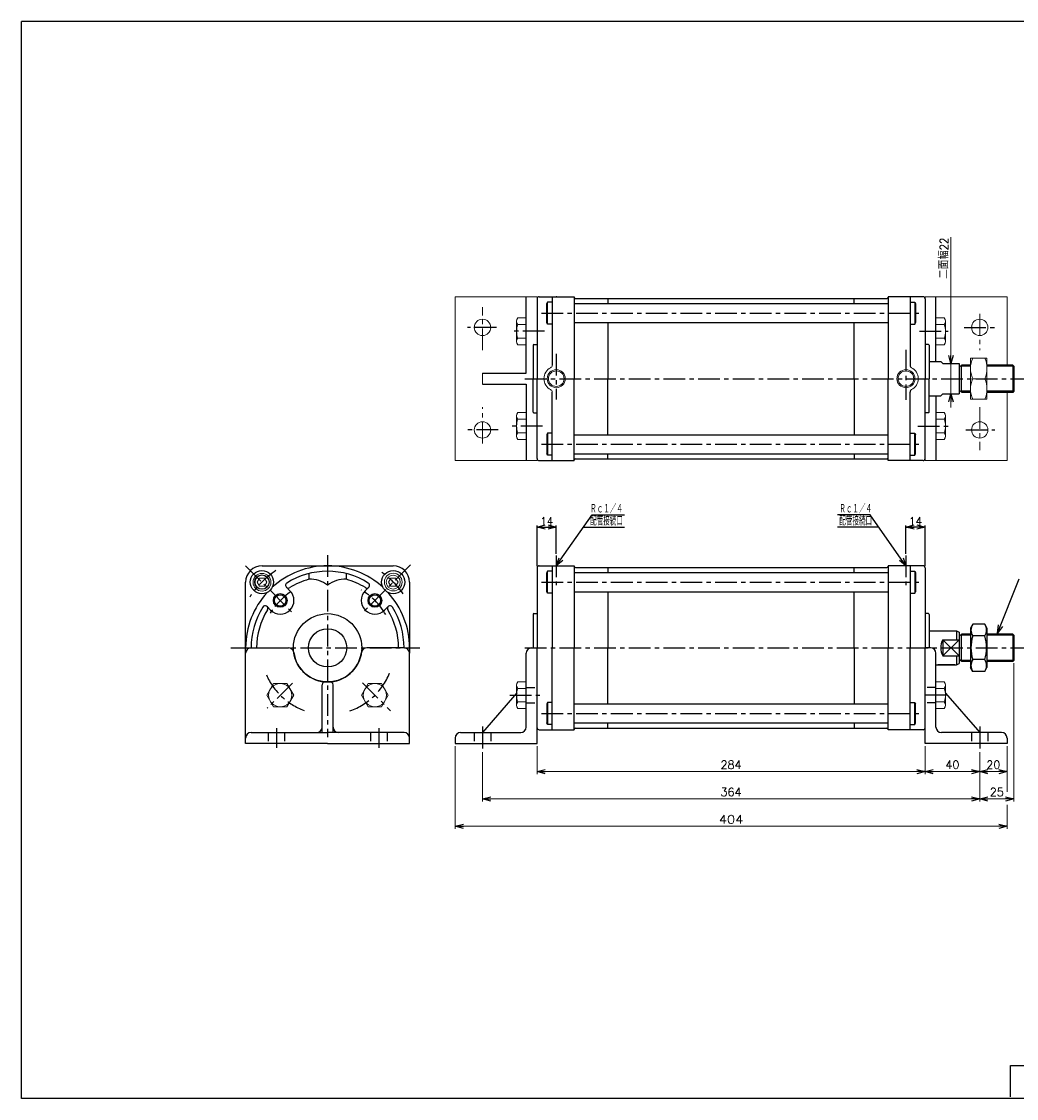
# Model space of a CAD drawing. Header units: millimetres. Extents: x -544 to 574, y -400 to 400.
# Tile 1 of 2: x -544 to 184, y -388 to 400. Entities that reach past the tile are written whole.
import ezdxf
from ezdxf.enums import TextEntityAlignment as Align

# ---------------------------------------------------------------- set-up
doc = ezdxf.new("R2010")
doc.units = ezdxf.units.MM
doc.header["$LTSCALE"] = 0.5
doc.linetypes.add('CENTER', pattern=[50.8, 31.75, -6.35, 6.35, -6.35])
doc.linetypes.add('DASHED', pattern=[19.05, 12.7, -6.35])
doc.layers.add('ZUWAKU', color=7, linetype='Continuous')
doc.styles.add('FdaStyle0', font='txt.shx', dxfattribs={"bigfont": 'bigfont'})
doc.dimstyles.new('DaDimRotatedStyle', dxfattribs={"dimtxt": 6, "dimasz": 6.000004, "dimexe": 2, "dimexo": 2, "dimgap": 2, "dimtad": 3, "dimdsep": 46, "dimtxsty": 'FdaStyle0', "dimblk1": 'OPEN30', "dimblk2": 'OPEN30', "dimsah": 1, "dimcen": 0.09, "dimclrd": 4, "dimclre": 4, "dimclrt": 4, "dimadec": 0, "dimazin": 2, "dimtfac": 1, "dimtdec": 4, "dimtmove": 0, "dimatfit": 0, "dimfxl": 1, "dimarcsym": 0})

# ---------------------------------------------------------------- blocks, each defined once
blk = doc.blocks.new('_OPEN30')
at = {"color": 0, "linetype": 'ByBlock', "lineweight": -2}
for p, q in [((-1, 0.267949), (0, 0)), ((0, 0), (-1, -0.267949)), ((0, 0), (-1, 0))]:
    blk.add_line(p, q, dxfattribs=at)
blk = doc.blocks.new('DC_GROUP_Φ100_1')
at = {"color": 4, "linetype": 'Continuous', "lineweight": 25}
for p, q in [((152.37, -40.94), (150.74, -43.76)), ((150.74, -43.76), (150.74, -72.76)), ((161.11, -40.94), (152.37, -40.94)), ((161.11, -40.94), (162.74, -43.76)), ((162.74, -43.76), (162.74, -72.76)), ((161.11, -49.6), (152.37, -49.6)), ((161.11, -66.92), (152.37, -66.92)), ((152.37, -75.58), (150.74, -72.76)), ((161.11, -75.58), (152.37, -75.58)), ((161.11, -75.58), (162.74, -72.76))]:
    blk.add_line(p, q, dxfattribs=at)
for centre, radius, start, end in [((158.7, -45.27), 7.67, 145.61111, 214.38889), ((154.78, -45.27), 7.67, 325.61111, 34.38889), ((179.69, -58.26), 28.66, 162.41111, 197.58889), ((133.79, -58.26), 28.66, 342.41112, 17.5889), ((158.7, -71.25), 7.67, 145.61111, 214.38889), ((154.78, -71.25), 7.67, 325.61111, 34.38889)]:
    blk.add_arc(centre, radius, start, end, dxfattribs=at)
blk = doc.blocks.new('DC_GROUP_Φ100_2')
at = {"color": 4, "linetype": 'Continuous', "lineweight": 13}
for p, q in [((-369.67, -7.26), (-371.4, -10.26)), ((-366.21, -7.26), (-369.67, -7.26)), ((-364.48, -10.26), (-366.21, -7.26)), ((-371.4, -10.26), (-369.67, -13.26)), ((-369.67, -13.26), (-366.21, -13.26)), ((-366.21, -13.26), (-364.48, -10.26))]:
    blk.add_line(p, q, dxfattribs=at)
for radius in [6.5, 5.11]:
    blk.add_circle((-367.94, -10.26), radius, dxfattribs=at)
blk = doc.blocks.new('DC_GROUP_Φ100_3')
at = {"color": 4, "linetype": 'Continuous', "lineweight": 13}
for p, q in [((-273.59, -7.18), (-275.32, -10.18)), ((-270.12, -7.18), (-273.59, -7.18)), ((-268.39, -10.18), (-270.12, -7.18)), ((-275.32, -10.18), (-273.59, -13.18)), ((-273.59, -13.18), (-270.12, -13.18)), ((-270.12, -13.18), (-268.39, -10.18))]:
    blk.add_line(p, q, dxfattribs=at)
for radius in [6.5, 5.11]:
    blk.add_circle((-271.86, -10.18), radius, dxfattribs=at)
blk = doc.blocks.new('DC_GROUP_Φ100_7')
at = {"color": 4, "linetype": 'Continuous', "lineweight": 13}
for p, q in [((-359.5, -84.41), (-364.4, -92.91)), ((-349.68, -84.41), (-359.5, -84.41)), ((-344.77, -92.91), (-349.68, -84.41)), ((-364.4, -92.91), (-359.5, -101.41)), ((-349.68, -101.41), (-344.77, -92.91)), ((-359.5, -101.41), (-349.68, -101.41))]:
    blk.add_line(p, q, dxfattribs=at)
blk.add_circle((-354.59, -92.91), 8.5, dxfattribs=at)
blk = doc.blocks.new('DC_GROUP_Φ100_8')
at = {"color": 4, "linetype": 'Continuous', "lineweight": 13}
for p, q in [((-290.2, -84.41), (-295.11, -92.91)), ((-280.38, -84.41), (-290.2, -84.41)), ((-275.48, -92.91), (-280.38, -84.41)), ((-295.11, -92.91), (-290.2, -101.41)), ((-280.38, -101.41), (-275.48, -92.91)), ((-290.2, -101.41), (-280.38, -101.41))]:
    blk.add_line(p, q, dxfattribs=at)
blk.add_circle((-285.29, -92.91), 8.5, dxfattribs=at)
blk = doc.blocks.new('DC_GROUP_Φ100_11')
at = {"color": 4, "linetype": 'Continuous', "lineweight": 13}
for p, q in [((-181.55, -85.55), (-181.55, -100.27)), ((-174.55, -83.09), (-180.64, -83.09)), ((-174.55, -83.09), (-174.55, -102.72)), ((-174.55, -88), (-180.64, -88)), ((-174.55, -97.82), (-180.64, -97.82)), ((-174.55, -102.72), (-180.64, -102.72))]:
    blk.add_line(p, q, dxfattribs=at)
for centre, radius, start, end in [((-177.76, -85.55), 3.78, 139.5701, 220.4299), ((-167.77, -92.91), 13.78, 159.13594, 200.86406), ((-177.76, -100.27), 3.78, 139.5701, 220.4299)]:
    blk.add_arc(centre, radius, start, end, dxfattribs=at)
blk = doc.blocks.new('DC_GROUP_Φ100_12')
at = {"color": 4, "linetype": 'Continuous', "lineweight": 13}
for p, q in [((125.45, -102.72), (125.45, -83.09)), ((125.45, -83.09), (131.55, -83.09)), ((132.45, -100.27), (132.45, -85.55)), ((125.45, -88), (131.55, -88)), ((125.45, -97.82), (131.55, -97.82)), ((125.45, -102.72), (131.55, -102.72))]:
    blk.add_line(p, q, dxfattribs=at)
for centre, radius, start, end in [((128.67, -85.55), 3.78, 319.5701, 40.4299), ((118.67, -92.91), 13.78, 339.13594, 20.86406), ((128.67, -100.27), 3.78, 319.5701, 40.4299)]:
    blk.add_arc(centre, radius, start, end, dxfattribs=at)
blk = doc.blocks.new('*D17')
at = {"color": 4, "linetype": 'Continuous', "lineweight": 13}
for p, q in [((-166.55, -130.26), (-166.55, -150.8)), ((117.45, -130.26), (117.45, -150.8)), ((-166.55, -148.8), (117.45, -148.8))]:
    blk.add_line(p, q, dxfattribs=at)
at = {"color": 4, "xscale": 6.000005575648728, "yscale": 5.999978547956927}
for p, rotation in [((-166.55, -148.8), 180), ((117.45, -148.8), 360)]:
    blk.add_blockref('_OPEN30', p, dxfattribs=dict(at, rotation=rotation))
at = {"color": 4, "insert": (-24.55, -146.8), "char_height": 6, "width": 30, "attachment_point": 8, "style": 'FdaStyle0'}
blk.add_mtext('\\T1.00;284', dxfattribs=at)
blk = doc.blocks.new('*D18')
at = {"color": 4, "linetype": 'Continuous', "lineweight": 13}
for p, q in [((117.45, -130.26), (117.45, -150.8)), ((157.45, -134.7), (157.45, -150.8)), ((117.45, -148.8), (157.45, -148.8))]:
    blk.add_line(p, q, dxfattribs=at)
at = {"color": 4, "xscale": 6.000005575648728, "yscale": 5.999978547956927}
for p, rotation in [((117.45, -148.8), 180), ((157.45, -148.8), 360)]:
    blk.add_blockref('_OPEN30', p, dxfattribs=dict(at, rotation=rotation))
at = {"color": 4, "insert": (137.45, -146.8), "char_height": 6, "width": 22.5, "attachment_point": 8, "style": 'FdaStyle0'}
blk.add_mtext('\\T1.00;40', dxfattribs=at)
blk = doc.blocks.new('*D19')
at = {"color": 4, "linetype": 'Continuous', "lineweight": 13}
for p, q in [((177.45, -130.26), (177.45, -150.8)), ((157.45, -134.7), (157.45, -150.8)), ((157.45, -148.8), (177.45, -148.8))]:
    blk.add_line(p, q, dxfattribs=at)
at = {"color": 4, "xscale": 6.000005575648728, "yscale": 5.999978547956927}
for p, rotation in [((157.45, -148.8), 180), ((177.45, -148.8), 360)]:
    blk.add_blockref('_OPEN30', p, dxfattribs=dict(at, rotation=rotation))
at = {"color": 4, "insert": (167.45, -146.8), "char_height": 6, "width": 22.5, "attachment_point": 8, "style": 'FdaStyle0'}
blk.add_mtext('\\T1.00;20', dxfattribs=at)
blk = doc.blocks.new('*D20')
at = {"color": 4, "linetype": 'Continuous', "lineweight": 13}
for p, q in [((-206.55, -134.7), (-206.55, -170.8)), ((157.45, -134.7), (157.45, -170.8)), ((-206.55, -168.8), (157.45, -168.8))]:
    blk.add_line(p, q, dxfattribs=at)
at = {"color": 4, "xscale": 6.000005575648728, "yscale": 5.999978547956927}
for p, rotation in [((-206.55, -168.8), 180), ((157.45, -168.8), 360)]:
    blk.add_blockref('_OPEN30', p, dxfattribs=dict(at, rotation=rotation))
at = {"color": 4, "insert": (-24.55, -166.8), "char_height": 6, "width": 30, "attachment_point": 8, "style": 'FdaStyle0'}
blk.add_mtext('\\T1.00;364', dxfattribs=at)
blk = doc.blocks.new('*D21')
at = {"color": 4, "linetype": 'Continuous', "lineweight": 13}
for p, q in [((182.45, -69.45), (182.45, -170.8)), ((157.45, -134.7), (157.45, -170.8)), ((157.45, -168.8), (182.45, -168.8))]:
    blk.add_line(p, q, dxfattribs=at)
at = {"color": 4, "xscale": 6.000005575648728, "yscale": 5.999978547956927}
for p, rotation in [((157.45, -168.8), 180), ((182.45, -168.8), 360)]:
    blk.add_blockref('_OPEN30', p, dxfattribs=dict(at, rotation=rotation))
at = {"color": 4, "insert": (169.95, -166.8), "char_height": 6, "width": 22.5, "attachment_point": 8, "style": 'FdaStyle0'}
blk.add_mtext('\\T1.00;25', dxfattribs=at)
blk = doc.blocks.new('DC_GROUP_Φ100_13')
at = {"color": 4, "linetype": 'Continuous', "lineweight": 13}
for p, q in [((-226.55, -130.26), (-226.55, -190.8)), ((177.45, -130.26), (177.45, -163.66)), ((177.45, -173.06), (177.45, -190.8)), ((-226.55, -188.8), (177.45, -188.8))]:
    blk.add_line(p, q, dxfattribs=at)
at = {"color": 4, "xscale": 6.000005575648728, "yscale": 5.999978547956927}
for p, rotation in [((-226.55, -188.8), 180), ((177.45, -188.8), 360)]:
    blk.add_blockref('_OPEN30', p, dxfattribs=dict(at, rotation=rotation))
at = {"color": 4, "style": 'FdaStyle0'}
blk.add_text('404', height=6, dxfattribs=at).set_placement((-33.55, -186.8), (-15.55, -186.8), align=Align.FIT)
blk = doc.blocks.new('DC_GROUP_Φ100_14')
at = {"color": 4, "linetype": 'Continuous', "lineweight": 13}
for p, q in [((162.74, 153.68), (150.74, 153.68)), ((150.74, 153.68), (150.74, 123.68)), ((162.74, 123.68), (162.74, 153.68)), ((152.36, 138.68), (161.12, 138.68)), ((150.74, 123.68), (162.74, 123.68))]:
    blk.add_line(p, q, dxfattribs=at)
for centre, start, end in [((168.81, 146.18), 155.49503, 204.50497), ((144.67, 146.18), 335.49503, 24.50497), ((168.81, 131.18), 155.49503, 204.50497), ((144.67, 131.18), 335.49503, 24.50497)]:
    blk.add_arc(centre, 18.08, start, end, dxfattribs=at)
blk = doc.blocks.new('DC_GROUP_Φ100_15')
at = {"color": 4, "linetype": 'Continuous', "lineweight": 13}
for p, q in [((-181.55, 111.4), (-181.55, 96.67)), ((-174.55, 113.85), (-180.64, 113.85)), ((-174.55, 113.85), (-174.55, 94.22)), ((-174.55, 108.94), (-180.64, 108.94)), ((-174.55, 99.13), (-180.64, 99.13)), ((-174.55, 94.22), (-180.64, 94.22))]:
    blk.add_line(p, q, dxfattribs=at)
for centre, radius, start, end in [((-177.76, 111.4), 3.78, 139.5701, 220.4299), ((-167.77, 104.04), 13.78, 159.13594, 200.86406), ((-177.76, 96.67), 3.78, 139.5701, 220.4299)]:
    blk.add_arc(centre, radius, start, end, dxfattribs=at)
blk = doc.blocks.new('DC_GROUP_Φ100_16')
at = {"color": 4, "linetype": 'Continuous', "lineweight": 13}
for p, q in [((-174.55, 183.15), (-180.64, 183.15)), ((-174.55, 183.15), (-174.55, 163.52)), ((-181.55, 180.69), (-181.55, 165.97)), ((-174.55, 178.24), (-180.64, 178.24)), ((-174.55, 168.43), (-180.64, 168.43)), ((-174.55, 163.52), (-180.64, 163.52))]:
    blk.add_line(p, q, dxfattribs=at)
for centre, radius, start, end in [((-177.76, 180.69), 3.78, 139.5701, 220.4299), ((-167.77, 173.33), 13.78, 159.13594, 200.86406), ((-177.76, 165.97), 3.78, 139.5701, 220.4299)]:
    blk.add_arc(centre, radius, start, end, dxfattribs=at)
blk = doc.blocks.new('DC_GROUP_Φ100_17')
at = {"color": 4, "linetype": 'Continuous', "lineweight": 13}
for p, q in [((125.45, 163.52), (125.45, 183.15)), ((125.45, 183.15), (131.55, 183.15)), ((125.45, 178.24), (131.55, 178.24)), ((132.45, 165.97), (132.45, 180.69)), ((125.45, 168.43), (131.55, 168.43)), ((125.45, 163.52), (131.55, 163.52))]:
    blk.add_line(p, q, dxfattribs=at)
for centre, radius, start, end in [((128.67, 180.69), 3.78, 319.5701, 40.4299), ((118.67, 173.33), 13.78, 339.13594, 20.86406), ((128.67, 165.97), 3.78, 319.5701, 40.4299)]:
    blk.add_arc(centre, radius, start, end, dxfattribs=at)
blk = doc.blocks.new('DC_GROUP_Φ100_18')
at = {"color": 4, "linetype": 'Continuous', "lineweight": 13}
for p, q in [((125.45, 163.52), (125.45, 183.15)), ((125.45, 183.15), (131.55, 183.15)), ((125.45, 178.24), (131.55, 178.24)), ((132.45, 165.97), (132.45, 180.69)), ((125.45, 168.43), (131.55, 168.43)), ((125.45, 163.52), (131.55, 163.52))]:
    blk.add_line(p, q, dxfattribs=at)
for centre, radius, start, end in [((128.67, 180.69), 3.78, 319.5701, 40.4299), ((118.67, 173.33), 13.78, 339.13594, 20.86406), ((128.67, 165.97), 3.78, 319.5701, 40.4299)]:
    blk.add_arc(centre, radius, start, end, dxfattribs=at)
blk = doc.blocks.new('DC_GROUP_Φ100_19')
at = {"color": 4, "linetype": 'Continuous', "lineweight": 13}
for p, q in [((125.45, 94.22), (125.45, 113.85)), ((125.45, 113.85), (131.55, 113.85)), ((132.45, 96.67), (132.45, 111.4)), ((125.45, 108.94), (131.55, 108.94)), ((125.45, 99.13), (131.55, 99.13)), ((125.45, 94.22), (131.55, 94.22))]:
    blk.add_line(p, q, dxfattribs=at)
for centre, radius, start, end in [((128.67, 111.4), 3.78, 319.5701, 40.4299), ((118.67, 104.04), 13.78, 339.13594, 20.86406), ((128.67, 96.67), 3.78, 319.5701, 40.4299)]:
    blk.add_arc(centre, radius, start, end, dxfattribs=at)
blk = doc.blocks.new('DC_GROUP_Φ100_20')
at = {"color": 4, "linetype": 'Continuous', "lineweight": 13}
for p, q in [((125.45, 94.22), (125.45, 113.85)), ((125.45, 113.85), (131.55, 113.85)), ((132.45, 96.67), (132.45, 111.4)), ((125.45, 108.94), (131.55, 108.94)), ((125.45, 99.13), (131.55, 99.13)), ((125.45, 94.22), (131.55, 94.22))]:
    blk.add_line(p, q, dxfattribs=at)
for centre, radius, start, end in [((128.67, 111.4), 3.78, 319.5701, 40.4299), ((118.67, 104.04), 13.78, 339.13594, 20.86406), ((128.67, 96.67), 3.78, 319.5701, 40.4299)]:
    blk.add_arc(centre, radius, start, end, dxfattribs=at)

msp = doc.modelspace()

# ---------------------------------------------------------------- linework, layer by layer
at = {"color": 4, "linetype": 'Continuous', "lineweight": 13}
for p, q in [((136.359, 242.202), (136.359, 149.684)), ((-226.541, 198.684), (-166.541, 198.684)), ((-226.541, 78.684), (-226.541, 198.684)), ((-166.548, 78.684), (-166.548, 198.684)), ((117.452, 198.684), (117.452, 78.684)), ((117.452, 198.684), (177.445, 198.684)), ((177.445, 198.684), (177.445, 148.684)), ((-206.548, 142.684), (-206.548, 134.684)), ((136.359, 127.684), (136.359, 149.684)), ((150.741, 148.684), (150.741, 128.684)), ((136.359, 117.684), (136.359, 127.684)), ((177.445, 128.684), (177.445, 78.684)), ((-166.548, 78.684), (-226.541, 78.684)), ((177.445, 78.684), (117.445, 78.684))]:
    msp.add_line(p, q, dxfattribs=at)
at = {"color": 4, "linetype": 'Continuous', "lineweight": 25}
for p, q in [((-174.548, 142.684), (-174.548, 198.684)), ((-166.548, 197.184), (-166.548, 138.684)), ((-165.048, 198.684), (-139.548, 198.684)), ((-155.548, 198.684), (-155.548, 148.482)), ((-139.548, 198.684), (-139.548, 198.434)), ((-139.548, 198.684), (-139.548, 138.684)), ((-138.548, 197.434), (89.452, 197.434)), ((-114.808, 197.434), (-114.808, 193.684)), ((65.452, 193.684), (65.452, 197.434)), ((90.452, 198.684), (90.452, 198.434)), ((115.952, 198.684), (90.452, 198.684)), ((90.452, 198.684), (90.452, 138.684)), ((106.452, 198.684), (106.452, 148.482)), ((117.452, 197.184), (117.452, 138.684)), ((125.452, 151.184), (125.452, 198.684)), ((-158.948, 194.684), (-159.548, 193.645)), ((-159.548, 179.724), (-159.548, 193.645)), ((-155.548, 194.684), (-158.948, 194.684)), ((-158.948, 178.684), (-158.948, 194.684)), ((-139.548, 193.684), (90.452, 193.684)), ((106.452, 194.684), (109.852, 194.684)), ((109.852, 194.684), (110.452, 193.645)), ((109.852, 194.684), (109.852, 178.684)), ((110.452, 193.645), (110.452, 179.724)), ((-158.948, 178.684), (-159.548, 179.724)), ((-155.548, 178.684), (-158.948, 178.684)), ((-139.548, 179.684), (90.452, 179.684)), ((-114.808, 179.684), (-114.808, 138.684)), ((65.452, 138.684), (65.452, 179.684)), ((106.452, 178.684), (109.852, 178.684)), ((109.852, 178.684), (110.452, 179.724)), ((-169.548, 163.184), (-169.548, 138.684)), ((-169.548, 163.184), (-169.548, 138.684)), ((-169.048, 163.684), (-166.548, 163.684)), ((119.952, 163.684), (117.452, 163.684)), ((120.452, 163.184), (120.452, 138.684)), ((120.452, 151.184), (128.952, 151.184)), ((128.952, 151.184), (130.452, 149.684)), ((-206.548, 142.684), (-174.548, 142.684)), ((130.452, 149.684), (142.452, 149.684)), ((142.452, 149.684), (142.452, 127.684)), ((150.741, 147.869), (143.297, 147.869)), ((144.142, 128.719), (144.142, 148.684)), ((150.741, 148.684), (144.142, 148.684)), ((181.637, 148.684), (162.741, 148.684)), ((182.452, 147.869), (162.741, 147.869)), ((182.452, 147.869), (181.637, 148.684)), ((181.637, 148.684), (181.637, 128.684)), ((182.452, 147.869), (182.452, 129.499)), ((182.452, 147.869), (182.452, 129.499)), ((-206.548, 134.684), (-174.548, 134.684)), ((-174.548, 134.684), (-174.548, 78.684)), ((-169.548, 114.184), (-169.548, 138.684)), ((-166.548, 80.184), (-166.548, 138.684)), ((-139.548, 78.684), (-139.548, 138.684)), ((-114.808, 97.684), (-114.808, 138.684)), ((65.452, 138.684), (65.452, 97.684)), ((90.452, 78.684), (90.452, 138.684)), ((117.452, 80.184), (117.452, 138.684)), ((120.452, 114.184), (120.452, 138.684)), ((-155.548, 78.684), (-155.548, 128.886)), ((106.452, 78.684), (106.452, 128.886)), ((120.452, 126.184), (128.952, 126.184)), ((125.452, 126.184), (125.452, 78.684)), ((128.952, 126.184), (130.452, 127.684)), ((130.452, 127.684), (142.452, 127.684)), ((150.741, 129.499), (143.297, 129.499)), ((150.741, 128.684), (144.142, 128.684)), ((182.452, 129.499), (162.741, 129.499)), ((181.637, 128.684), (162.741, 128.684)), ((182.452, 129.499), (181.637, 128.684)), ((-169.048, 113.684), (-166.548, 113.684)), ((119.952, 113.684), (117.452, 113.684)), ((-158.948, 98.684), (-159.548, 97.645)), ((-159.548, 97.645), (-159.548, 83.724)), ((-155.548, 98.684), (-158.948, 98.684)), ((-158.948, 98.684), (-158.948, 82.684)), ((-139.548, 97.684), (90.452, 97.684)), ((106.452, 98.684), (109.852, 98.684)), ((109.852, 98.684), (110.452, 97.645)), ((109.852, 82.684), (109.852, 98.684)), ((110.452, 83.724), (110.452, 97.645)), ((-158.948, 82.684), (-159.548, 83.724)), ((-155.548, 82.684), (-158.948, 82.684)), ((-139.548, 83.684), (90.452, 83.684)), ((-139.548, 78.684), (-139.548, 78.934)), ((-138.548, 79.934), (89.452, 79.934)), ((-114.808, 79.934), (-114.808, 83.684)), ((65.452, 83.684), (65.452, 79.934)), ((90.452, 78.684), (90.452, 78.934)), ((106.452, 82.684), (109.852, 82.684)), ((109.852, 82.684), (110.452, 83.724)), ((-165.048, 78.684), (-139.548, 78.684)), ((115.952, 78.684), (90.452, 78.684)), ((-152.548, 1.74), (-126.295, 39.019)), ((-126.295, 39.019), (-102.548, 39.019)), ((77.2, 39.019), (53.452, 39.019)), ((103.452, 1.74), (77.2, 39.019)), ((-166.548, 1.44), (-166.548, 31.34)), ((-166.548, 30.14), (-152.548, 30.14)), ((-152.548, 10.492), (-152.548, 31.34)), ((-132.548, 30.14), (-102.548, 30.14)), ((83.452, 30.14), (53.452, 30.14)), ((103.452, 10.492), (103.452, 31.34)), ((117.452, 30.14), (103.452, 30.14)), ((117.452, 1.44), (117.452, 31.34)), ((-367.94, 1.74), (-319.94, 1.74)), ((-319.695, 1.74), (-271.94, 1.74)), ((-166.548, 0.24), (-166.548, -58.26)), ((-165.048, 1.74), (-139.548, 1.74)), ((-155.548, 1.74), (-155.548, -58.26)), ((-139.548, 1.74), (-139.548, 1.49)), ((-139.548, 1.74), (-139.548, -58.26)), ((-138.548, 0.49), (89.452, 0.49)), ((-114.808, 0.49), (-114.808, -3.26)), ((65.452, -3.26), (65.452, 0.49)), ((90.452, 1.74), (90.452, 1.49)), ((115.952, 1.74), (90.452, 1.74)), ((90.452, 1.74), (90.452, -58.26)), ((106.452, 1.74), (106.452, -58.26)), ((117.452, 0.24), (117.452, -58.26)), ((-333.64, -3.962), (-333.64, -8.097)), ((-306.24, -3.962), (-306.24, -8.097)), ((-158.948, -2.26), (-159.548, -3.299)), ((-159.548, -17.221), (-159.548, -3.299)), ((-155.548, -2.26), (-158.948, -2.26)), ((-158.948, -18.26), (-158.948, -2.26)), ((-139.548, -3.26), (90.452, -3.26)), ((106.452, -2.26), (109.852, -2.26)), ((109.852, -2.26), (110.452, -3.299)), ((109.852, -2.26), (109.852, -18.26)), ((110.452, -3.299), (110.452, -17.221)), ((-379.94, -62.26), (-379.94, -10.26)), ((-350.098, -13.96), (-347.517, -16.541)), ((-289.782, -13.96), (-292.363, -16.541)), ((-259.94, -10.26), (-259.94, -62.26)), ((170.426, -47.528), (186.291, -7.901)), ((-158.948, -18.26), (-159.548, -17.221)), ((-155.548, -18.26), (-158.948, -18.26)), ((-139.548, -17.26), (90.452, -17.26)), ((-114.808, -17.26), (-114.808, -58.26)), ((65.452, -58.26), (65.452, -17.26)), ((106.452, -18.26), (109.852, -18.26)), ((106.452, -18.26), (109.852, -18.26)), ((106.452, -18.26), (109.852, -18.26)), ((109.852, -18.26), (110.452, -17.221)), ((-364.24, -28.102), (-361.659, -30.683)), ((-275.64, -28.102), (-278.221, -30.683)), ((-169.548, -33.76), (-169.548, -58.26)), ((-169.548, -33.76), (-169.548, -58.26)), ((-169.048, -33.26), (-166.548, -33.26)), ((119.952, -33.26), (117.452, -33.26)), ((120.452, -33.76), (120.452, -58.26)), ((120.452, -45.76), (140.452, -45.76)), ((140.452, -45.76), (140.452, -52.323)), ((140.452, -45.76), (142.452, -46.693)), ((142.452, -46.693), (142.452, -69.828)), ((130.452, -52.323), (142.452, -52.323)), ((130.452, -52.323), (130.452, -64.197)), ((142.452, -52.323), (130.452, -64.197)), ((130.452, -52.323), (142.452, -64.197)), ((150.741, -49.075), (143.297, -49.075)), ((144.142, -68.225), (144.142, -48.26)), ((150.741, -48.26), (144.142, -48.26)), ((181.637, -48.26), (162.741, -48.26)), ((182.452, -49.075), (162.741, -49.075)), ((182.452, -49.075), (181.637, -48.26)), ((181.637, -48.26), (181.637, -68.26)), ((182.452, -49.075), (182.452, -67.445)), ((182.452, -49.075), (182.452, -67.445)), ((-379.94, -128.26), (-379.94, -62.26)), ((-379.94, -128.26), (-379.94, -62.26)), ((-379.94, -128.26), (-379.94, -62.26)), ((-379.94, -128.26), (-379.94, -62.26)), ((-375.94, -58.26), (-348.663, -58.26)), ((-375.94, -58.26), (-348.663, -58.26)), ((-375.94, -58.26), (-348.663, -58.26)), ((-375.94, -58.26), (-348.663, -58.26)), ((-263.94, -58.26), (-291.217, -58.26)), ((-263.94, -58.26), (-291.217, -58.26)), ((-263.94, -58.26), (-291.217, -58.26)), ((-263.94, -58.26), (-291.217, -58.26)), ((-259.94, -128.26), (-259.94, -62.26)), ((-259.94, -128.26), (-259.94, -62.26)), ((-259.94, -128.26), (-259.94, -62.26)), ((-259.94, -128.26), (-259.94, -62.26)), ((-174.548, -116.26), (-174.548, -62.26)), ((-174.548, -116.26), (-174.548, -62.26)), ((-170.548, -58.26), (-166.548, -58.26)), ((-170.548, -58.26), (-166.548, -58.26)), ((-166.548, -116.76), (-166.548, -58.26)), ((-166.548, -128.26), (-166.548, -58.26)), ((-166.548, -128.26), (-166.548, -58.26)), ((-155.548, -118.26), (-155.548, -58.26)), ((-139.548, -118.26), (-139.548, -58.26)), ((-114.808, -99.26), (-114.808, -58.26)), ((65.452, -58.26), (65.452, -99.26)), ((90.452, -118.26), (90.452, -58.26)), ((106.452, -118.26), (106.452, -58.26)), ((117.452, -116.76), (117.452, -58.26)), ((121.452, -58.26), (117.452, -58.26)), ((117.452, -128.26), (117.452, -58.26)), ((121.452, -58.26), (117.452, -58.26)), ((117.452, -128.26), (117.452, -58.26)), ((125.452, -116.26), (125.452, -62.26)), ((125.452, -116.26), (125.452, -62.26)), ((125.452, -70.76), (140.452, -70.76)), ((139.252, -70.76), (126.769, -70.76)), ((130.452, -64.197), (142.452, -64.197)), ((140.452, -64.197), (140.452, -70.76)), ((140.452, -70.76), (142.452, -69.828)), ((150.741, -67.445), (143.297, -67.445)), ((150.741, -68.26), (144.142, -68.26)), ((182.452, -67.445), (162.741, -67.445)), ((181.637, -68.26), (162.741, -68.26)), ((182.452, -67.445), (181.637, -68.26)), ((-323.94, -120.26), (-323.94, -85.26)), ((-323.94, -120.26), (-323.94, -85.26)), ((-323.94, -120.26), (-323.94, -85.26)), ((-323.94, -120.26), (-323.94, -85.26)), ((-319.94, -83.26), (-321.94, -83.26)), ((-319.94, -83.26), (-321.94, -83.26)), ((-319.94, -83.26), (-321.94, -83.26)), ((-319.94, -83.26), (-321.94, -83.26)), ((-319.94, -83.26), (-317.94, -83.26)), ((-319.94, -83.26), (-317.94, -83.26)), ((-319.94, -83.26), (-317.94, -83.26)), ((-319.94, -83.26), (-317.94, -83.26)), ((-315.94, -120.26), (-315.94, -85.26)), ((-315.94, -120.26), (-315.94, -85.26)), ((-315.94, -120.26), (-315.94, -85.26)), ((-315.94, -120.26), (-315.94, -85.26)), ((-181.446, -91.236), (-206.548, -120.26)), ((132.452, -91.354), (157.452, -120.26)), ((-158.948, -98.26), (-159.548, -99.299)), ((-159.548, -99.299), (-159.548, -113.221)), ((-155.548, -98.26), (-158.948, -98.26)), ((-158.948, -98.26), (-158.948, -114.26)), ((-139.548, -99.26), (90.452, -99.26)), ((106.452, -98.26), (109.852, -98.26)), ((109.852, -98.26), (110.452, -99.299)), ((109.852, -114.26), (109.852, -98.26)), ((110.452, -113.221), (110.452, -99.299)), ((-158.948, -114.26), (-159.548, -113.221)), ((-155.548, -114.26), (-158.948, -114.26)), ((-139.548, -113.26), (90.452, -113.26)), ((-139.548, -118.26), (-139.548, -118.01)), ((-138.548, -117.01), (89.452, -117.01)), ((-114.808, -117.01), (-114.808, -113.26)), ((65.452, -113.26), (65.452, -117.01)), ((90.452, -118.26), (90.452, -118.01)), ((106.452, -114.26), (109.852, -114.26)), ((109.852, -114.26), (110.452, -113.221)), ((-375.94, -120.26), (-319.94, -120.26)), ((-375.94, -120.26), (-319.94, -120.26)), ((-375.94, -120.26), (-319.94, -120.26)), ((-375.94, -120.26), (-319.94, -120.26)), ((-263.94, -120.26), (-319.94, -120.26)), ((-263.94, -120.26), (-319.94, -120.26)), ((-263.94, -120.26), (-319.94, -120.26)), ((-263.94, -120.26), (-319.94, -120.26)), ((-226.548, -124.26), (-226.548, -128.26)), ((-226.548, -124.26), (-226.548, -128.26)), ((-222.548, -120.26), (-178.548, -120.26)), ((-222.548, -120.26), (-178.548, -120.26)), ((-165.048, -118.26), (-139.548, -118.26)), ((115.952, -118.26), (90.452, -118.26)), ((173.452, -120.26), (129.452, -120.26)), ((173.452, -120.26), (129.452, -120.26)), ((177.452, -124.26), (177.452, -128.26)), ((177.452, -124.26), (177.452, -128.26)), ((-319.94, -128.26), (-379.94, -128.26)), ((-319.94, -128.26), (-379.94, -128.26)), ((-319.94, -128.26), (-379.94, -128.26)), ((-319.94, -128.26), (-379.94, -128.26)), ((-319.94, -128.26), (-259.94, -128.26)), ((-319.94, -128.26), (-259.94, -128.26)), ((-319.94, -128.26), (-259.94, -128.26)), ((-319.94, -128.26), (-259.94, -128.26)), ((-226.548, -128.26), (-166.548, -128.26)), ((-226.548, -128.26), (-166.548, -128.26)), ((177.452, -128.26), (117.452, -128.26)), ((177.452, -128.26), (117.452, -128.26))]:
    msp.add_line(p, q, dxfattribs=at)
at = {"color": 4, "linetype": 'CENTER', "lineweight": 13}
for p, q in [((-206.548, 159.439), (-206.548, 191.089)), ((157.452, 186.244), (157.452, 159.608)), ((-206.548, 91.125), (-206.548, 117.761)), ((157.452, 117.93), (157.452, 86.28))]:
    msp.add_line(p, q, dxfattribs=at)
at = {"color": 4, "linetype": 'CENTER', "lineweight": 25}
for p, q in [((-163.273, 186.684), (115.214, 186.684)), ((-196.329, 176.184), (-217.638, 176.184)), ((145.98, 176.184), (170.736, 176.184)), ((-161.191, 173.333), (-185.141, 173.333)), ((113.408, 173.333), (134.412, 173.333)), ((103.452, 159.888), (103.452, 123.169)), ((-152.548, 156.757), (-152.548, 123.453)), ((-175.647, 138.684), (199.591, 138.684)), ((-162.504, 104.036), (-187.4, 104.036)), ((112.095, 104.036), (136.849, 104.036)), ((-195.076, 101.184), (-219.832, 101.184)), ((147.233, 101.184), (168.542, 101.184)), ((-163.273, 90.684), (115.214, 90.684)), ((-319.94, 9.5), (-319.94, -123.722)), ((-152.548, 9.292), (-152.548, -12.359)), ((103.452, 9.292), (103.452, -12.359)), ((-379.967, 1.767), (-345.477, -32.723)), ((-259.27, 2.41), (-293.937, -32.257)), ((-163.273, -10.26), (115.214, -10.26)), ((-390.693, -58.26), (-252.403, -58.26)), ((-175.647, -58.26), (198.206, -58.26)), ((-345.721, -84.041), (-364.133, -102.453)), ((-294.27, -83.931), (-273.812, -104.388)), ((-186.621, -92.908), (-164.684, -92.908)), ((133.796, -92.908), (115.588, -92.908)), ((-163.273, -106.26), (115.214, -106.26)), ((-357.44, -117.099), (-357.44, -131.444)), ((-357.44, -117.099), (-357.44, -131.444)), ((-357.44, -117.099), (-357.44, -131.444)), ((-357.44, -117.099), (-357.44, -131.444)), ((-282.44, -117.099), (-282.44, -131.444)), ((-282.44, -117.099), (-282.44, -131.444)), ((-282.44, -117.099), (-282.44, -131.444)), ((-282.44, -117.099), (-282.44, -131.444)), ((-206.548, -115.941), (-206.548, -132.699)), ((-206.548, -115.941), (-206.548, -132.699)), ((157.452, -115.941), (157.452, -132.699)), ((157.452, -115.941), (157.452, -132.699))]:
    msp.add_line(p, q, dxfattribs=at)
at = {"color": 4, "linetype": 'DASHED', "lineweight": 25}
for p, q in [((-174.548, -87.408), (-166.548, -87.408)), ((-174.548, -87.408), (-166.548, -87.408)), ((125.452, -87.408), (117.452, -87.408)), ((125.452, -87.408), (117.452, -87.408)), ((-174.548, -98.408), (-166.548, -98.408)), ((-174.548, -98.408), (-166.548, -98.408)), ((125.452, -98.408), (117.452, -98.408)), ((125.452, -98.408), (117.452, -98.408)), ((-363.44, -120.26), (-363.44, -128.26)), ((-363.44, -120.26), (-363.44, -128.26)), ((-363.44, -120.26), (-363.44, -128.26)), ((-363.44, -120.26), (-363.44, -128.26)), ((-351.44, -120.26), (-351.44, -128.26)), ((-351.44, -120.26), (-351.44, -128.26)), ((-351.44, -120.26), (-351.44, -128.26)), ((-351.44, -120.26), (-351.44, -128.26)), ((-288.44, -120.26), (-288.44, -128.26)), ((-288.44, -120.26), (-288.44, -128.26)), ((-288.44, -120.26), (-288.44, -128.26)), ((-288.44, -120.26), (-288.44, -128.26)), ((-276.44, -120.26), (-276.44, -128.26)), ((-276.44, -120.26), (-276.44, -128.26)), ((-276.44, -120.26), (-276.44, -128.26)), ((-276.44, -120.26), (-276.44, -128.26)), ((-212.548, -120.26), (-212.548, -128.26)), ((-212.548, -120.26), (-212.548, -128.26)), ((-200.548, -120.26), (-200.548, -128.26)), ((-200.548, -120.26), (-200.548, -128.26)), ((151.452, -120.26), (151.452, -128.26)), ((151.452, -120.26), (151.452, -128.26)), ((163.452, -120.26), (163.452, -128.26)), ((163.452, -120.26), (163.452, -128.26))]:
    msp.add_line(p, q, dxfattribs=at)
at = {"color": 4, "linetype": 'Continuous', "lineweight": 13}
for centre, radius in [((-152.298, 198.684), 0.204), ((-206.548, 176.184), 6), ((157.452, 176.184), 6), ((-152.548, 138.684), 6.597), ((-152.548, 138.684), 5.697), ((103.452, 138.684), 6.6), ((103.452, 138.684), 5.697), ((-206.548, 101.184), 6), ((157.452, 101.184), 6), ((-152.298, 1.74), 0.204)]:
    msp.add_circle(centre, radius, dxfattribs=at)
at = {"color": 4, "linetype": 'Continuous', "lineweight": 25}
for centre, radius in [((-368.023, -10.177), 8.5), ((-368.023, -10.177), 5.25), ((-271.857, -10.177), 8.5), ((-354.588, -23.612), 5), ((-354.588, -23.612), 4.2), ((-285.292, -23.612), 5), ((-285.292, -23.612), 4.2), ((-319.94, -58.26), 25), ((-319.94, -58.26), 14)]:
    msp.add_circle(centre, radius, dxfattribs=at)
for centre, radius, start, end in [((-165.048, 197.184), 1.5, 90, 180), ((-138.548, 198.434), 1, 180, 270), ((89.452, 198.434), 1, 270, 0), ((115.952, 197.184), 1.5, 0, 90), ((-169.048, 163.184), 0.5, 90, 180), ((-169.048, 163.184), 0.5, 90, 180), ((119.952, 163.184), 0.5, 0, 90), ((108.452, 148.482), 2, 180, 242.964308), ((143.297, 148.684), 0.845, 180, 357.628158), ((108.452, 128.886), 2, 117.035692, 180), ((143.297, 128.684), 0.845, 2.371842, 180), ((-169.048, 114.184), 0.5, 180, 270), ((119.952, 114.184), 0.5, 270, 0), ((-165.048, 80.184), 1.5, 180, 270), ((-138.548, 78.934), 1, 90, 180), ((89.452, 78.934), 1, 0, 90), ((115.952, 80.184), 1.5, 270, 0), ((-367.94, -10.26), 12, 90, 180), ((-319.94, -58.26), 60, 90, 132.423346), ((-319.94, -58.26), 60, 47.576654, 89.765627), ((-271.94, -10.26), 12, 0, 90), ((-165.048, 0.24), 1.5, 90, 180), ((-138.548, 1.49), 1, 180, 270), ((89.452, 1.49), 1, 270, 0), ((115.952, 0.24), 1.5, 0, 90), ((-319.94, -58.26), 56, 90, 122.160412), ((-319.94, -58.26), 56, 57.839588, 90), ((-348.684, -12.546), 2, 122.160412, 302.160412), ((-319.94, -58.26), 52, 105.275557, 122.160412), ((-332.478, -28.064), 20, 51.016046, 93.329528), ((-307.402, -28.064), 20, 86.670472, 128.983954), ((-319.94, -58.26), 52, 57.839588, 74.724443), ((-291.196, -12.546), 2, 237.839588, 57.839588), ((-319.94, -58.26), 60, 137.576654, 179.765627), ((-354.588, -23.612), 10, 225, 45), ((-285.292, -23.612), 10, 135, 315), ((-319.94, -58.26), 60, 0, 42.423346), ((-319.94, -58.26), 56, 147.839588, 180), ((-319.94, -58.26), 52, 147.839588, 180), ((-365.654, -29.516), 2, 327.839588, 147.839588), ((-274.226, -29.516), 2, 32.160412, 212.160412), ((-319.94, -58.26), 52, 0, 32.160412), ((-319.94, -58.26), 56, 0, 32.160412), ((-169.048, -33.76), 0.5, 90, 180), ((-169.048, -33.76), 0.5, 90, 180), ((119.952, -33.76), 0.5, 0, 90), ((141.452, -58.26), 12.5, 151.642363, 208.357637), ((143.297, -48.26), 0.845, 180, 357.628158), ((-375.94, -62.26), 4, 90, 180), ((-375.94, -62.26), 4, 90, 180), ((-375.94, -62.26), 4, 90, 180), ((-375.94, -62.26), 4, 90, 180), ((-348.663, -62.26), 4, 7.928142, 90), ((-348.663, -62.26), 4, 7.928142, 90), ((-348.663, -62.26), 4, 7.928142, 90), ((-348.663, -62.26), 4, 7.928142, 90), ((-319.94, -58.26), 25, 187.928142, 270), ((-319.94, -58.26), 25, 187.928142, 270), ((-319.94, -58.26), 25, 187.928142, 270), ((-319.94, -58.26), 25, 187.928142, 270), ((-319.94, -58.26), 25, 270, 352.071858), ((-319.94, -58.26), 25, 270, 352.071858), ((-319.94, -58.26), 25, 270, 352.071858), ((-319.94, -58.26), 25, 270, 352.071858), ((-291.217, -62.26), 4, 90, 172.071858), ((-291.217, -62.26), 4, 90, 172.071858), ((-291.217, -62.26), 4, 90, 172.071858), ((-291.217, -62.26), 4, 90, 172.071858), ((-263.94, -62.26), 4, 0, 90), ((-263.94, -62.26), 4, 0, 90), ((-263.94, -62.26), 4, 0, 90), ((-263.94, -62.26), 4, 0, 90), ((-170.548, -62.26), 4, 90, 180), ((-170.548, -62.26), 4, 90, 180), ((121.452, -62.26), 4, 0, 90), ((121.452, -62.26), 4, 0, 90), ((143.297, -68.26), 0.845, 2.371842, 180), ((-321.94, -85.26), 2, 90, 180), ((-321.94, -85.26), 2, 90, 180), ((-321.94, -85.26), 2, 90, 180), ((-321.94, -85.26), 2, 90, 180), ((-317.94, -85.26), 2, 0, 90), ((-317.94, -85.26), 2, 0, 90), ((-317.94, -85.26), 2, 0, 90), ((-317.94, -85.26), 2, 0, 90), ((-327.94, -116.26), 4, 270, 0), ((-327.94, -116.26), 4, 270, 0), ((-327.94, -116.26), 4, 270, 0), ((-327.94, -116.26), 4, 270, 0), ((-311.94, -116.26), 4, 180, 270), ((-311.94, -116.26), 4, 180, 270), ((-311.94, -116.26), 4, 180, 270), ((-311.94, -116.26), 4, 180, 270), ((-178.548, -116.26), 4, 270, 0), ((-178.548, -116.26), 4, 270, 0), ((-165.048, -116.76), 1.5, 180, 270), ((-138.548, -118.01), 1, 90, 180), ((89.452, -118.01), 1, 0, 90), ((115.952, -116.76), 1.5, 270, 0), ((129.452, -116.26), 4, 180, 270), ((129.452, -116.26), 4, 180, 270), ((-375.94, -124.26), 4, 90, 180), ((-375.94, -124.26), 4, 90, 180), ((-375.94, -124.26), 4, 90, 180), ((-375.94, -124.26), 4, 90, 180), ((-263.94, -124.26), 4, 0, 90), ((-263.94, -124.26), 4, 0, 90), ((-263.94, -124.26), 4, 0, 90), ((-263.94, -124.26), 4, 0, 90), ((-222.548, -124.26), 4, 90, 180), ((-222.548, -124.26), 4, 90, 180), ((173.452, -124.26), 4, 0, 90), ((173.452, -124.26), 4, 0, 90)]:
    msp.add_arc(centre, radius, start, end, dxfattribs=at)
at = {"color": 4, "linetype": 'Continuous', "lineweight": 13}
for centre, radius, start, end in [((-152.548, 138.684), 9, 117.035692, 242.964308), ((-157.548, 148.482), 2, 297.035692, 0), ((103.452, 138.684), 9, 297.035692, 62.964308), ((-157.548, 128.886), 2, 0, 62.964308)]:
    msp.add_arc(centre, radius, start, end, dxfattribs=at)
at = {"color": 4, "linetype": 'CENTER', "lineweight": 25}
for radius, start, end in [(68, 123.762253, 147.017956), (68, 35.630923, 56.425835), (49, 123.286596, 148.90521), (49, 29.708026, 60.041852), (49, 203.867209, 249.47002), (49, 203.867209, 249.47002), (49, 203.867209, 249.47002), (49, 203.867209, 249.47002), (49, 289.506475, 339.234815), (49, 289.506475, 339.234815), (49, 289.506475, 339.234815)]:
    msp.add_arc((-319.94, -58.26), radius, start, end, dxfattribs=at)
at = {"layer": 'ZUWAKU', "color": 5, "linetype": 'Continuous', "lineweight": 25}
for p, q in [((562, 400), (-544, 400)), ((-544, -388), (-544, 400)), ((574, -388), (-544, -388))]:
    msp.add_line(p, q, dxfattribs=at)
at = {"layer": 'ZUWAKU', "color": 4, "linetype": 'Continuous', "lineweight": 25}
for p, q in [((180, -364), (562, -364)), ((180, -386.93), (180, -364))]:
    msp.add_line(p, q, dxfattribs=at)

# ---------------------------------------------------------------- block references
at = {"linetype": 'Continuous'}
for name in ['DC_GROUP_Φ100_16', 'DC_GROUP_Φ100_17', 'DC_GROUP_Φ100_18', 'DC_GROUP_Φ100_14', 'DC_GROUP_Φ100_15', 'DC_GROUP_Φ100_19', 'DC_GROUP_Φ100_20', 'DC_GROUP_Φ100_2', 'DC_GROUP_Φ100_3', 'DC_GROUP_Φ100_1', 'DC_GROUP_Φ100_7', 'DC_GROUP_Φ100_8', 'DC_GROUP_Φ100_11', 'DC_GROUP_Φ100_12', 'DC_GROUP_Φ100_13']:
    msp.add_blockref(name, (0, 0), dxfattribs=at)
at = {"color": 4, "xscale": 6.000005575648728, "yscale": 5.999978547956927}
for p, rotation in [((136.359, 149.684), 270), ((136.359, 127.684), 90), ((-166.548, 30.14), 180), ((-152.548, 30.14), 360), ((103.452, 30.14), 180), ((117.452, 30.14), 360), ((-152.548, 1.74), 234.8462298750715), ((103.452, 1.74), 305.1537701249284), ((170.426, -47.528), 248.1810151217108)]:
    msp.add_blockref('_OPEN30', p, dxfattribs=dict(at, rotation=rotation))

# ---------------------------------------------------------------- texts
at = {"color": 4, "style": 'FdaStyle0', "width": 0.892857}
msp.add_text('二面幅22', height=6, rotation=90, dxfattribs=at).set_placement((134.359, 211.789), (134.359, 241.789), align=Align.FIT)
at = {"color": 4, "style": 'FdaStyle0'}
for s, width, p, p2 in [('Ｒｃ１／４', 0.666667, (-127.748, 40.219), (-103.748, 40.219)), ('Ｒｃ１／４', 0.666667, (54.652, 40.219), (78.652, 40.219)), ('14', 0.8, (-164.348, 31.34), (-154.748, 31.34)), ('配管接続口', 0.666667, (-127.748, 31.34), (-103.748, 31.34)), ('配管接続口', 0.666667, (54.652, 31.34), (78.652, 31.34)), ('14', 0.8, (105.652, 31.34), (115.252, 31.34))]:
    msp.add_text(s, height=6, dxfattribs=dict(at, width=width)).set_placement(p, p2, align=Align.FIT)

# ---------------------------------------------------------------- dimensions: what is measured, and where the dimension line sits
at = {"linetype": 'Continuous', "lineweight": 13}
for base, p1, p2, picture, middle in [((182.452, -168.797), (157.452, -132.699), (182.452, -67.445), '*D21', (169.952, -168.797)), ((157.452, -168.797), (-206.548, -132.699), (157.452, -132.699), '*D20', (-24.548, -168.797)), ((117.452, -148.797), (-166.548, -128.26), (117.452, -128.26), '*D17', (-24.548, -148.797)), ((157.452, -148.797), (117.452, -128.26), (157.452, -132.699), '*D18', (137.452, -148.797)), ((177.452, -148.797), (157.452, -132.699), (177.452, -128.26), '*D19', (167.452, -148.797))]:
    dim = msp.add_linear_dim(base=base, p1=p1, p2=p2, dimstyle='DaDimRotatedStyle', override={"dimtxt": 6, "dimasz": 6.000004, "dimexe": 2, "dimexo": 2, "dimgap": 2, "dimtad": 3, "dimtih": 0, "dimtoh": 0, "dimdec": 2, "dimzin": 8, "dimtxsty": 'FdaStyle0', "dimblk1": 'OPEN30', "dimblk2": 'OPEN30', "dimsah": 1, "dimclrd": 4, "dimclre": 4, "dimclrt": 4, "dimazin": 2, "dimtofl": 1, "dimatfit": 0, "dimtolj": 0, "dimtzin": 8}, dxfattribs=at)
    dim.commit()
    dim.dimension.update_dxf_attribs({"geometry": picture, "text_midpoint": middle})

doc.saveas('drawing.dxf')
